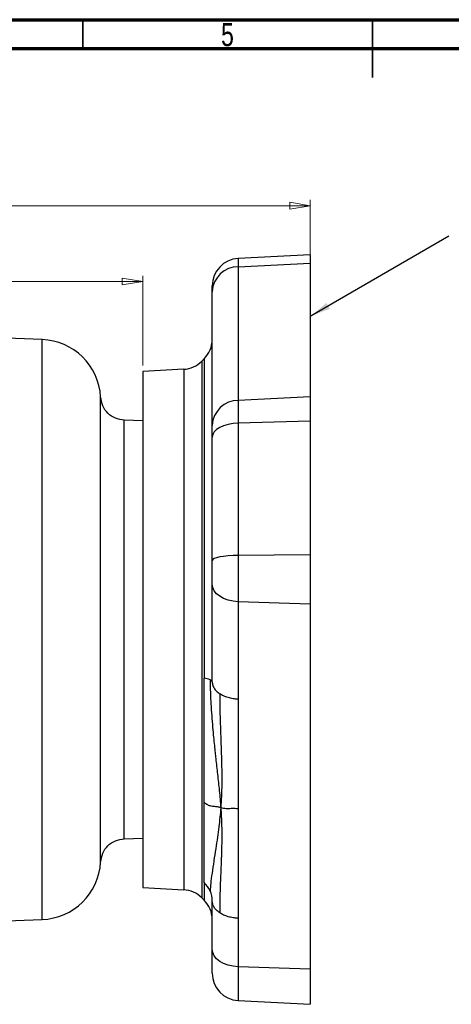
# Model space of a CAD drawing. Header units: inches. Extents: x 0.6 to 16.3, y 0.2 to 11.5.
# Tile 7 of 12: x 6.1 to 9, y 4.8 to 11.5. Entities that reach past the tile are written whole.
import ezdxf

# ---------------------------------------------------------------- set-up
doc = ezdxf.new("R2010")
doc.units = ezdxf.units.IN
doc.header["$MEASUREMENT"] = 0
doc.styles.add('SLDTEXTSTYLE0', font='TXT', dxfattribs={"width": 0.75})
doc.dimstyles.new('SLDDIMSTYLE1', dxfattribs={"dimtxt": 0.137795, "dimasz": 0.14, "dimexe": 0, "dimexo": 0.0625, "dimgap": 0.034449, "dimtad": 0, "dimdec": 1, "dimlfac": 1.5, "dimrnd": 1e-09, "dimzin": 12, "dimdsep": 46, "dimtxsty": 'SLDTEXTSTYLE0', "dimblk1": 'CLOSED', "dimblk2": 'CLOSED', "dimsah": 1, "dimcen": 0.09, "dimadec": 0, "dimazin": 3, "dimtfac": 1, "dimtdec": 1, "dimtofl": 0, "dimtmove": 0, "dimatfit": 3, "dimldrblk": 'CLOSED', "dimfxl": 0, "dimfrac": 2, "dimtolj": 1, "dimtzin": 12, "dimarcsym": 0})
doc.dimstyles.new('SLDDIMSTYLE4', dxfattribs={"dimtxt": 0.18, "dimasz": 0.14, "dimexe": 0, "dimexo": 0.0625, "dimgap": 0, "dimtad": 0, "dimtih": 1, "dimtoh": 1, "dimdec": 0, "dimrnd": 1e-09, "dimzin": 0, "dimdsep": 46, "dimtxsty": 'Standard', "dimsah": 1, "dimcen": 0.09, "dimadec": 0, "dimazin": 0, "dimtfac": 0.14, "dimtdec": 0, "dimtofl": 0, "dimtmove": 0, "dimatfit": 3, "dimfxl": 0, "dimfrac": 2, "dimtolj": 1, "dimtzin": 0, "dimarcsym": 0})

# ---------------------------------------------------------------- blocks, each defined once
blk = doc.blocks.new('_Closed')
at = {"color": 0, "linetype": 'ByBlock', "lineweight": -2}
for p, q in [((-1, 0.166667), (0, 0)), ((-1, 0.166667), (-1, -0.166667)), ((0, 0), (-1, -0.166667)), ((0, 0), (-1, 0))]:
    blk.add_line(p, q, dxfattribs=at)
blk = doc.blocks.new('_D_7')
at = {"color": 7, "linetype": 'Continuous', "lineweight": 0}
for p, q in [((4.9181, 10.4301), (4.8761, 10.4301)), ((4.8761, 10.4301), (4.8761, 10.2114)), ((5.2236, 10.4301), (5.2656, 10.4301)), ((5.2656, 10.4301), (5.2656, 10.2114)), ((8.0416, 9.8802), (8.0416, 10.271)), ((3.8576, 10.2317), (4.7553, 10.2317)), ((4.8761, 10.2114), (4.9181, 10.2114)), ((5.2656, 10.2114), (5.2236, 10.2114)), ((8.0416, 10.2317), (5.3864, 10.2317))]:
    blk.add_line(p, q, dxfattribs=at)
at = {"color": 7, "linetype": 'Continuous', "lineweight": 18, "xscale": 0.14, "yscale": 0.14, "rotation": 180.0000000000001}
blk.add_blockref('_Closed', (3.8576, 10.2317), dxfattribs=at)
at = {"color": 7, "linetype": 'Continuous', "lineweight": 18, "xscale": 0.14, "yscale": 0.14}
blk.add_blockref('_Closed', (8.0416, 10.2317), dxfattribs=at)
at = {"color": 7, "linetype": 'Continuous', "lineweight": 18, "char_height": 0.1378, "attachment_point": 1, "style": 'SLDTEXTSTYLE0'}
for s, insert in [('159', (4.9181, 10.389)), ('6.3', (4.9436, 10.1828))]:
    blk.add_mtext(s, dxfattribs=dict(at, insert=insert))
blk = doc.blocks.new('_D_8')
at = {"color": 7, "linetype": 'Continuous', "lineweight": 0}
for p, q in [((5.4039, 9.9152), (5.3619, 9.9152)), ((5.3619, 9.9152), (5.3619, 9.6964)), ((5.7093, 9.9152), (5.7513, 9.9152)), ((5.7513, 9.9152), (5.7513, 9.6964)), ((3.8576, 9.7167), (5.241, 9.7167)), ((6.903, 9.7167), (5.8721, 9.7167)), ((6.903, 9.1451), (6.903, 9.7561)), ((5.3619, 9.6964), (5.4039, 9.6964)), ((5.7513, 9.6964), (5.7093, 9.6964))]:
    blk.add_line(p, q, dxfattribs=at)
at = {"color": 7, "linetype": 'Continuous', "lineweight": 18, "xscale": 0.14, "yscale": 0.14, "rotation": 180.0000000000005}
blk.add_blockref('_Closed', (3.8576, 9.7167), dxfattribs=at)
at = {"color": 7, "linetype": 'Continuous', "lineweight": 18, "xscale": 0.14, "yscale": 0.14}
blk.add_blockref('_Closed', (6.903, 9.7167), dxfattribs=at)
at = {"color": 7, "linetype": 'Continuous', "lineweight": 18, "char_height": 0.1378, "attachment_point": 1, "style": 'SLDTEXTSTYLE0'}
for s, insert in [('116', (5.4039, 9.8741)), ('4.6', (5.4293, 9.6679))]:
    blk.add_mtext(s, dxfattribs=dict(at, insert=insert))

msp = doc.modelspace()

# ---------------------------------------------------------------- linework, layer by layer
at = {"color": 7, "linetype": 'Continuous', "lineweight": 70}
for p, q in [((0.5906, 11.4961), (16.3386, 11.4961)), ((0.7874, 11.2992), (16.1417, 11.2992))]:
    msp.add_line(p, q, dxfattribs=at)
at = {"color": 7, "linetype": 'Continuous', "lineweight": 35}
for p, q in [((6.4961, 11.2992), (6.4961, 11.4961)), ((8.4646, 11.4961), (8.4646, 11.1024)), ((8.4646, 11.2992), (8.4646, 11.4961))]:
    msp.add_line(p, q, dxfattribs=at)
at = {"color": 7, "linetype": 'Continuous', "lineweight": 25}
for p, q in [((8.0416, 9.8988), (7.5519, 9.8731)), ((7.5519, 9.8174), (8.0416, 9.8408)), ((8.0416, 9.8988), (8.0416, 9.8408)), ((8.0416, 9.8408), (8.0416, 8.9324)), ((7.5519, 9.8174), (7.5519, 8.909)), ((7.375, 9.6473), (7.375, 9.6867)), ((7.375, 8.7389), (7.375, 9.6473)), ((6.2187, 9.3223), (3.8576, 9.4048)), ((7.3203, 9.191), (7.3041, 9.1747)), ((7.1818, 9.1203), (6.903, 9.1057)), ((6.903, 9.1057), (6.903, 7.9658)), ((8.0416, 8.9324), (7.5519, 8.909)), ((7.5519, 8.909), (7.5519, 8.7538)), ((8.0416, 8.9324), (8.0416, 8.7669)), ((6.903, 8.7695), (6.7764, 8.774)), ((8.0416, 8.7669), (7.5519, 8.7538)), ((8.0416, 8.7669), (8.0416, 7.8597)), ((7.5519, 8.7538), (7.5519, 7.855)), ((6.903, 7.9658), (6.903, 5.5972)), ((8.0416, 7.8597), (7.5519, 7.855)), ((7.5519, 7.855), (7.5519, 7.5399)), ((8.0416, 7.8597), (8.0416, 7.5235)), ((7.375, 7.6592), (7.375, 7.821)), ((7.375, 6.9967), (7.375, 7.6592)), ((7.5519, 7.5399), (7.5519, 6.8774)), ((8.0416, 7.5235), (7.5519, 7.5399)), ((8.0416, 7.5235), (8.0416, 5.0424)), ((7.5519, 6.8774), (7.5519, 6.1331)), ((7.5519, 6.1331), (7.5519, 5.3887)), ((6.7764, 5.9289), (6.903, 5.9333)), ((6.903, 5.5972), (7.1818, 5.5826)), ((7.3041, 5.5281), (7.3203, 5.5119)), ((7.375, 5.1782), (7.375, 5.508)), ((5.2656, 5.3473), (6.2187, 5.3806)), ((7.5519, 5.3887), (7.5519, 5.0588)), ((7.375, 5.0162), (7.375, 5.1782)), ((8.0416, 5.0424), (7.5519, 5.0588)), ((8.0416, 5.0424), (8.0416, 4.8041)), ((7.5519, 4.8298), (8.0416, 4.8041))]:
    msp.add_line(p, q, dxfattribs=at)
at = {"color": 8, "linetype": 'Continuous', "lineweight": 25}
for p, q in [((7.5519, 9.8731), (7.5519, 9.8174)), ((6.2187, 7.3514), (6.2187, 9.3223)), ((7.3041, 9.1747), (7.3041, 7.99)), ((7.3203, 9.191), (7.3203, 7.0205)), ((7.1818, 9.1203), (7.1818, 7.9709)), ((7.1818, 7.9709), (7.1818, 5.5826)), ((7.3041, 7.99), (7.3041, 5.5281)), ((6.2187, 5.3806), (6.2187, 7.3514)), ((7.3203, 5.6315), (7.3203, 5.5119)), ((7.5519, 5.0588), (7.5519, 4.8298))]:
    msp.add_line(p, q, dxfattribs=at)
at = {"color": 8, "linetype": 'Continuous', "lineweight": 25, "flags": 128}
msp.add_lwpolyline([(6.617, 5.7713), (6.617, 5.7713), (6.617, 5.7716), (6.617, 5.7731), (6.617, 5.7772), (6.617, 5.7838), (6.617, 5.7905), (6.617, 5.799), (6.617, 5.8096), (6.617, 5.8289), (6.617, 5.848), (6.617, 5.8672), (6.617, 5.892), (6.617, 5.9151), (6.617, 5.9295), (6.617, 5.9404), (6.617, 5.9636), (6.617, 6.0009), (6.617, 6.0555), (6.617, 6.0794), (6.617, 6.0999), (6.617, 6.121), (6.617, 6.1427), (6.617, 6.165), (6.617, 6.1878), (6.617, 6.2111), (6.617, 6.235), (6.617, 6.2473), (6.617, 6.2738), (6.617, 6.3139), (6.617, 6.3681), (6.617, 6.4062), (6.617, 6.4443), (6.617, 6.4822), (6.617, 6.5203), (6.617, 6.6455), (6.617, 6.6674), (6.617, 6.674), (6.617, 6.6881), (6.617, 6.71), (6.617, 6.753), (6.617, 6.8113), (6.617, 6.8284), (6.617, 6.8306), (6.617, 6.8309), (6.617, 6.8309), (6.617, 6.8309), (6.617, 6.8309), (6.617, 6.8309), (6.617, 6.8309), (6.617, 6.8309), (6.617, 6.8309), (6.617, 6.8316), (6.617, 6.835), (6.617, 6.8494), (6.617, 6.874), (6.617, 6.9089), (6.617, 6.985), (6.617, 7.0878), (6.617, 7.1069), (6.617, 7.1258), (6.617, 7.1447), (6.617, 7.1637), (6.617, 7.1827), (6.617, 7.211), (6.617, 7.2393), (6.617, 7.2677), (6.617, 7.2962), (6.617, 7.3246), (6.617, 7.353), (6.617, 7.3715), (6.617, 7.4115), (6.617, 7.471), (6.617, 7.5314), (6.617, 7.5778), (6.617, 7.6236), (6.617, 7.6669), (6.617, 7.7023), (6.617, 7.7568), (6.617, 7.8178), (6.617, 7.885), (6.617, 7.9579), (6.617, 8.0539), (6.617, 8.1431), (6.617, 8.2309), (6.617, 8.2985), (6.617, 8.3793), (6.617, 8.4701), (6.617, 8.5323), (6.617, 8.5742), (6.617, 8.6148), (6.617, 8.6663), (6.617, 8.7143), (6.617, 8.7539), (6.617, 8.7861), (6.617, 8.812), (6.617, 8.8351), (6.617, 8.8642), (6.617, 8.8871), (6.617, 8.9017), (6.617, 8.9132), (6.617, 8.9242), (6.617, 8.9305), (6.617, 8.9314)], dxfattribs=at)
at = {"color": 7, "linetype": 'Continuous', "lineweight": 25, "flags": 128}
for points in [[(7.5519, 8.7538), (7.5169, 8.7512), (7.4835, 8.7453), (7.4529, 8.7362), (7.4262, 8.7244), (7.4044, 8.7103), (7.3882, 8.6943), (7.3783, 8.6771), (7.375, 8.6592)], [(7.5519, 7.855), (7.5169, 7.854), (7.4835, 7.8519), (7.4529, 7.8487), (7.4262, 7.8444), (7.4044, 7.8393), (7.3882, 7.8336), (7.3783, 7.8274), (7.375, 7.821)], [(7.5519, 7.5399), (7.5169, 7.5432), (7.4835, 7.5507), (7.4529, 7.5621), (7.4262, 7.577), (7.4044, 7.5948), (7.3882, 7.615), (7.3783, 7.6367), (7.375, 7.6592)], [(7.5519, 5.0588), (7.5169, 5.0622), (7.4835, 5.0696), (7.4529, 5.081), (7.4262, 5.0959), (7.4044, 5.1137), (7.3882, 5.1339), (7.3783, 5.1556), (7.375, 5.1782)]]:
    msp.add_lwpolyline(points, dxfattribs=at)
at = {"color": 7, "linetype": 'Continuous', "lineweight": 25}
for centre, radius, start, end in [((7.5616, 9.6867), 0.1867, 93, 180), ((7.5528, 9.6393), 0.1781, 90.31549, 177.43607), ((6.2043, 8.9092), 0.4133, 3.06903, 88), ((7.1883, 9.323), 0.1867, 315, 0), ((7.1721, 9.3067), 0.1867, 273, 315), ((7.5528, 8.7309), 0.1781, 90.31549, 177.43607), ((7.2906, 6.8296), 0.1932, 68.70373, 81.15651), ((7.3567, 6.9909), 0.0191, 17.83861, 77.90415), ((6.2043, 5.7936), 0.4133, 272, 356.90294), ((7.2016, 5.5039), 0.1743, 24.03221, 47.06845), ((7.1721, 5.3961), 0.1867, 45, 87), ((7.2102, 5.5079), 0.1648, 0.05098, 23.96885), ((7.1883, 5.3799), 0.1867, 0, 45), ((7.5616, 5.0162), 0.1867, 180, 267)]:
    msp.add_arc(centre, radius, start, end, dxfattribs=at)
for points, knots in [([(6.7776, 8.7739), (6.7571, 8.7768), (6.7161, 8.7827), (6.6643, 8.819), (6.627, 8.8701), (6.6204, 8.911), (6.617, 8.9315)], [0, 0, 0, 0, 0.250008, 0.500015, 0.750007, 1, 1, 1, 1]), ([(7.375, 8.6592), (7.375, 8.6759), (7.375, 8.7094), (7.375, 8.729), (7.375, 8.7389)], [0, 0, 0, 0, 0.499914, 1, 1, 1, 1]), ([(7.375, 7.821), (7.375, 7.8943), (7.375, 8.0411), (7.375, 8.2547), (7.375, 8.4626), (7.375, 8.5937), (7.375, 8.6592)], [0, 0, 0, 0, 0.249888, 0.499963, 0.749966, 1, 1, 1, 1]), ([(7.3607, 7.0096), (7.3609, 6.9965), (7.3614, 6.9638), (7.363, 6.9093), (7.3662, 6.8408), (7.3712, 6.7653), (7.3774, 6.6899), (7.3837, 6.6224), (7.3894, 6.5651), (7.3945, 6.5166), (7.4016, 6.4512), (7.4114, 6.3643), (7.4239, 6.2521), (7.43, 6.1785), (7.4331, 6.1403)], [0, 0, 0, 0, 0.040824, 0.10167, 0.170629, 0.257942, 0.345413, 0.420001, 0.485514, 0.541277, 0.588223, 0.715014, 0.852038, 1, 1, 1, 1]), ([(7.4262, 6.9145), (7.4264, 6.8742), (7.4269, 6.7908), (7.4314, 6.6588), (7.4365, 6.5271), (7.4397, 6.4074), (7.4402, 6.3059), (7.4381, 6.2184), (7.4347, 6.1657), (7.4331, 6.1403)], [0, 0, 0, 0, 0.162129, 0.335401, 0.509222, 0.659198, 0.785697, 0.896444, 1, 1, 1, 1]), ([(7.4331, 6.1403), (7.4259, 6.1424), (7.4109, 6.1469), (7.3882, 6.1477), (7.3649, 6.1499), (7.3424, 6.1595), (7.3284, 6.1687), (7.3203, 6.174)], [0, 0, 0, 0, 0.183052, 0.38406, 0.527603, 0.728039, 1, 1, 1, 1]), ([(7.4331, 6.1403), (7.4313, 6.1185), (7.4276, 6.0738), (7.4198, 6.0068), (7.4102, 5.9356), (7.3985, 5.8577), (7.3857, 5.775), (7.3736, 5.6939), (7.3638, 5.6242), (7.3617, 5.591), (7.3607, 5.5748)], [0, 0, 0, 0, 0.08995, 0.184851, 0.290216, 0.412006, 0.553222, 0.708376, 0.857456, 1, 1, 1, 1]), ([(7.4331, 6.1403), (7.4344, 6.12), (7.4371, 6.0785), (7.4394, 6.0161), (7.4402, 5.9498), (7.4395, 5.8846), (7.438, 5.8309), (7.4364, 5.7871), (7.4347, 5.745), (7.4324, 5.6914), (7.43, 5.6334), (7.428, 5.5733), (7.4268, 5.5182), (7.4263, 5.4683), (7.4262, 5.4388), (7.4262, 5.4258)], [0, 0, 0, 0, 0.080821, 0.165044, 0.256489, 0.359621, 0.445907, 0.489666, 0.550169, 0.6288, 0.721422, 0.798294, 0.881135, 0.947705, 1, 1, 1, 1]), ([(7.5519, 6.1331), (7.5361, 6.1338), (7.5091, 6.1351), (7.4685, 6.1313), (7.4455, 6.1371), (7.4331, 6.1403)], [0, 0, 0, 0, 0.394946, 0.674849, 1, 1, 1, 1]), ([(6.617, 5.7713), (6.6204, 5.7917), (6.627, 5.8327), (6.6643, 5.8838), (6.7161, 5.9201), (6.7571, 5.9259), (6.7776, 5.9289)], [0, 0, 0, 0, 0.25, 0.499995, 0.749999, 1, 1, 1, 1])]:
    msp.add_open_spline(points, degree=3, knots=knots, dxfattribs=at)
at = {"color": 8, "linetype": 'Continuous', "lineweight": 25}
msp.add_open_spline([(6.7776, 5.929), (6.7776, 5.929), (6.7776, 5.9249), (6.7776, 5.939), (6.7776, 5.973), (6.7776, 6.0336), (6.7776, 6.116), (6.7776, 6.2197), (6.7776, 6.3427), (6.7776, 6.483), (6.7776, 6.6382), (6.7776, 6.8055), (6.7776, 6.9822), (6.7776, 7.1652), (6.7776, 7.3514), (6.7776, 7.5376), (6.7776, 7.7207), (6.7776, 7.8974), (6.7776, 8.0647), (6.7776, 8.2199), (6.7776, 8.3602), (6.7776, 8.4832), (6.7776, 8.5868), (6.7776, 8.6695), (6.7776, 8.7291), (6.7776, 8.7668), (6.7776, 8.7715), (6.7776, 8.7739)], degree=3, knots=[0, 0, 0, 0, 0.0000169, 0.0416874, 0.083358, 0.1250285, 0.166699, 0.2083696, 0.2500401, 0.2917107, 0.3333812, 0.3750517, 0.4167223, 0.4583928, 0.5000633, 0.5417339, 0.5834044, 0.625075, 0.6667455, 0.708416, 0.7500866, 0.7917571, 0.8334277, 0.8750982, 0.9167687, 0.9584393, 1, 1, 1, 1], dxfattribs=at)
at = {"color": 7, "linetype": 'Continuous', "lineweight": 25}
for points in [[(7.3203, 6.174), (7.3203, 6.2364), (7.3203, 6.3611), (7.3203, 6.5698), (7.3203, 6.7896), (7.3203, 6.9435), (7.3203, 7.0205)], [(7.375, 6.9967), (7.3756, 6.9892), (7.3769, 6.974), (7.3873, 6.9522), (7.4032, 6.9318), (7.4186, 6.9203), (7.4262, 6.9145)], [(7.5519, 6.8774), (7.5401, 6.8782), (7.5166, 6.8798), (7.4831, 6.8877), (7.452, 6.8989), (7.4348, 6.9093), (7.4262, 6.9145)], [(7.3203, 5.6315), (7.3203, 5.6621), (7.3203, 5.7234), (7.3203, 5.85), (7.3203, 5.998), (7.3203, 6.1153), (7.3203, 6.174)], [(7.4262, 5.4258), (7.4186, 5.4316), (7.4032, 5.4431), (7.3873, 5.4635), (7.3769, 5.4853), (7.3756, 5.5005), (7.375, 5.508)], [(7.5519, 5.3887), (7.5401, 5.3895), (7.5166, 5.3911), (7.4831, 5.399), (7.452, 5.4102), (7.4348, 5.4206), (7.4262, 5.4258)]]:
    msp.add_open_spline(points, degree=3, dxfattribs=at)

# ---------------------------------------------------------------- texts
at = {"color": 7, "linetype": 'Continuous', "lineweight": 0, "insert": (7.4787, 11.4728), "char_height": 0.1562, "attachment_point": 2, "style": 'SLDTEXTSTYLE0'}
msp.add_mtext('5', dxfattribs=at)

# ---------------------------------------------------------------- dimensions: what is measured, and where the dimension line sits
at = {"color": 7, "linetype": 'Continuous', "lineweight": 18}
dim = msp.add_linear_dim(base=(3.8576, 10.2317), p1=(8.0416, 9.8408), p2=(3.8576, 10.262), dimstyle='SLDDIMSTYLE1', dxfattribs=at)
dim.commit()
dim.dimension.update_dxf_attribs({"geometry": '_D_7', "text_midpoint": (5.0708, 10.2317), "dimtype": 160})
dim = msp.add_linear_dim(base=(3.8576, 9.7167), p1=(6.903, 9.1057), p2=(3.8576, 10.262), angle=0, dimstyle='SLDDIMSTYLE1', dxfattribs=at)
dim.commit()
dim.dimension.update_dxf_attribs({"geometry": '_D_8', "text_midpoint": (5.5566, 9.7167), "dimtype": 160})

# ---------------------------------------------------------------- leaders
at = {"color": 7, "linetype": 'Continuous', "lineweight": 0}
msp.add_leader([(8.0416, 9.4806), (8.9833, 10.0268)], dimstyle='SLDDIMSTYLE4', dxfattribs=at)

doc.saveas('drawing.dxf')
